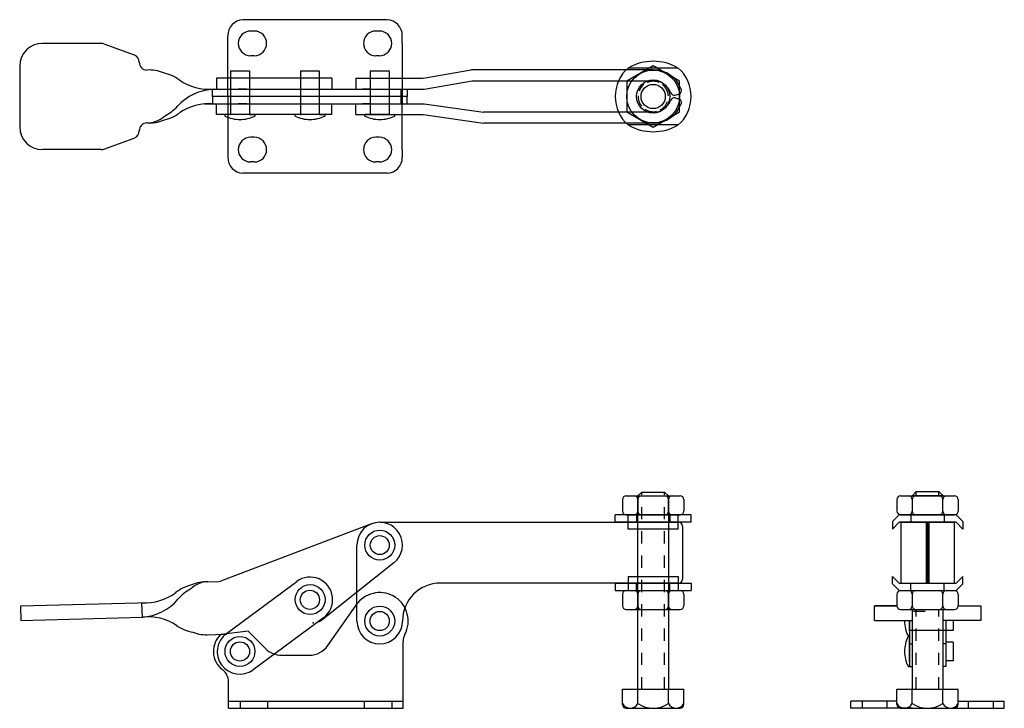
# Model space of a CAD drawing. Extents: x -12.87 to -4.77, y -9.69 to -4.03.
import ezdxf

# ---------------------------------------------------------------- set-up
doc = ezdxf.new("R2010")
doc.units = 0
doc.header["$LTSCALE"] = 0.15
doc.header["$MEASUREMENT"] = 0
for name, pattern in [('CENTER', [2, 1.25, -0.25, 0.25, -0.25]), ('DASHED', [0.75, 0.5, -0.25]), ('HIDDEN', [0.375, 0.25, -0.125])]:
    doc.linetypes.add(name, pattern=pattern)
doc.layers.get('0').update_dxf_attribs({"linetype": 'CONTINUOUS'})
doc.layers.get('DEFPOINTS').update_dxf_attribs({"linetype": 'CONTINUOUS'})
for name, color, linetype in [('CENTER', 4, 'CENTER'), ('DIM', 5, 'CONTINUOUS'), ('HIDDEN', 3, 'HIDDEN'), ('OBJ', 1, 'CONTINUOUS')]:
    doc.layers.add(name, color=color, linetype=linetype)

msp = doc.modelspace()

# ---------------------------------------------------------------- linework, layer by layer
at = {"color": 7}
for p, q in [((-9.8488, -4.0284), (-11.0363, -4.0284)), ((-10.9426, -4.1219), (-10.9726, -4.1219)), ((-9.9125, -4.1219), (-9.9425, -4.1219)), ((-9.7238, -4.2234), (-9.7238, -4.1604)), ((-9.7238, -4.2234), (-9.7238, -4.6582)), ((-10.9426, -4.325), (-10.9726, -4.325)), ((-9.9125, -4.325), (-9.9425, -4.325)), ((-11.138, -4.4499), (-11.138, -4.8059)), ((-11.138, -4.4499), (-10.983, -4.4499)), ((-10.983, -4.4499), (-10.983, -4.8059)), ((-10.5622, -4.4499), (-10.5622, -4.8059)), ((-10.5622, -4.4499), (-10.4072, -4.4499)), ((-10.4072, -4.4499), (-10.4072, -4.8059)), ((-9.9873, -4.4499), (-9.9873, -4.8059)), ((-9.9873, -4.4499), (-9.8323, -4.4499)), ((-9.8323, -4.4499), (-9.8323, -4.8059)), ((-7.4518, -4.4261), (-7.8652, -4.4261)), ((-9.7238, -5.0974), (-9.7238, -4.6626)), ((-11.142, -4.8099), (-11.18, -4.8099)), ((-10.979, -4.8099), (-11.142, -4.8099)), ((-10.979, -4.8099), (-10.941, -4.8099)), ((-10.5662, -4.8099), (-10.6042, -4.8099)), ((-10.4032, -4.8099), (-10.5662, -4.8099)), ((-10.4032, -4.8099), (-10.3652, -4.8099)), ((-9.9913, -4.8099), (-10.0293, -4.8099)), ((-9.8283, -4.8099), (-9.9913, -4.8099)), ((-9.8283, -4.8099), (-9.7903, -4.8099)), ((-7.4518, -4.8948), (-7.8652, -4.8948)), ((-10.9426, -4.9959), (-10.9726, -4.9959)), ((-9.9125, -4.9959), (-9.9425, -4.9959)), ((-9.7238, -5.0974), (-9.7238, -5.1604)), ((-10.9426, -5.199), (-10.9726, -5.199)), ((-9.9125, -5.199), (-9.9425, -5.199)), ((-9.8488, -5.2924), (-11.0363, -5.2924)), ((-7.9102, -7.9772), (-7.9102, -8.0732)), ((-7.8802, -7.9472), (-7.4368, -7.9472)), ((-7.7844, -7.9772), (-7.7844, -8.0732)), ((-7.5326, -8.0732), (-7.5326, -7.9772)), ((-7.4068, -7.9772), (-7.4068, -8.0732)), ((-5.6512, -7.9772), (-5.6512, -8.0732)), ((-5.6212, -7.9472), (-5.1778, -7.9472)), ((-5.5253, -7.9772), (-5.5253, -8.0732)), ((-5.2736, -8.0732), (-5.2736, -7.9772)), ((-5.1478, -7.9772), (-5.1478, -8.0732)), ((-7.346, -8.1032), (-7.971, -8.1032)), ((-7.8802, -8.1032), (-7.4368, -8.1032)), ((-5.6339, -8.1032), (-5.6891, -8.1585)), ((-5.1651, -8.1032), (-5.6339, -8.1032)), ((-5.6212, -8.1032), (-5.1778, -8.1032)), ((-5.1651, -8.1032), (-5.1099, -8.1585)), ((-7.346, -8.1645), (-7.971, -8.1645)), ((-5.6891, -8.1585), (-5.6891, -8.2197)), ((-5.6339, -8.1645), (-5.6891, -8.2197)), ((-5.1651, -8.1645), (-5.6339, -8.1645)), ((-5.1651, -8.1645), (-5.1099, -8.2197)), ((-5.1099, -8.1585), (-5.1099, -8.2197)), ((-7.971, -8.6645), (-7.346, -8.6645)), ((-5.6891, -8.6705), (-5.6891, -8.6092)), ((-5.6339, -8.6645), (-5.6891, -8.6092)), ((-5.6339, -8.7257), (-5.6891, -8.6705)), ((-5.6339, -8.6645), (-5.1651, -8.6645)), ((-5.1651, -8.6645), (-5.1099, -8.6092)), ((-5.1651, -8.7257), (-5.1099, -8.6705)), ((-5.1099, -8.6705), (-5.1099, -8.6092)), ((-7.971, -8.7257), (-7.346, -8.7257)), ((-7.8802, -8.7257), (-7.4368, -8.7257)), ((-5.6339, -8.7257), (-5.1651, -8.7257)), ((-5.6212, -8.7257), (-5.1778, -8.7257)), ((-10.3359, -9.1783), (-10.0905, -8.8277)), ((-7.9102, -8.7557), (-7.9102, -8.8517)), ((-7.7844, -8.7557), (-7.7844, -8.8517)), ((-7.5326, -8.8517), (-7.5326, -8.7557)), ((-7.4068, -8.7557), (-7.4068, -8.8517)), ((-5.6512, -8.7557), (-5.6512, -8.8517)), ((-5.5253, -8.7557), (-5.5253, -8.8517)), ((-5.2736, -8.8517), (-5.2736, -8.7557)), ((-5.1478, -8.7557), (-5.1478, -8.8517)), ((-7.8802, -8.8817), (-7.4368, -8.8817)), ((-5.6212, -8.8817), (-5.1778, -8.8817)), ((-5.549, -9.0585), (-5.549, -8.9724)), ((-5.189, -8.9724), (-5.189, -9.0545)), ((-10.9931, -9.0606), (-11.2163, -9.0868)), ((-10.8504, -9.2033), (-10.9931, -9.0606)), ((-5.549, -9.0585), (-5.549, -9.0965)), ((-5.189, -9.0545), (-5.545, -9.0545)), ((-9.7168, -9.5752), (-9.7168, -9.1444)), ((-5.549, -9.1455), (-5.549, -9.1075)), ((-5.549, -9.3085), (-5.549, -9.1455)), ((-5.189, -9.1495), (-5.189, -9.3045)), ((-10.7178, -9.2582), (-10.4895, -9.2582)), ((-5.549, -9.3085), (-5.549, -9.3465)), ((-11.1543, -9.6948), (-11.1543, -9.477)), ((-9.7168, -9.6948), (-9.7168, -9.5752))]:
    msp.add_line(p, q, dxfattribs=at)
at = {"color": 7, "linetype": 'ByBlock'}
for p, q in [((-11.138, -4.68), (-11.138, -4.7749)), ((-10.983, -4.68), (-10.983, -4.7749)), ((-10.5622, -4.68), (-10.5622, -4.7749)), ((-10.4072, -4.68), (-10.4072, -4.7749)), ((-9.9873, -4.68), (-9.9873, -4.7749)), ((-9.8323, -4.68), (-9.8323, -4.7749)), ((-5.419, -8.8995), (-5.5139, -8.8995)), ((-5.419, -9.0545), (-5.5139, -9.0545))]:
    msp.add_line(p, q, dxfattribs=at)
at = {"color": 7}
for points in [[(-7.8765, -4.7863), (-7.6585, -4.9122), (-7.4405, -4.7863), (-7.4405, -4.5346), (-7.6585, -4.4087), (-7.8765, -4.5346)], [(-11.2865, -4.6604), (-11.2865, -4.6006), (-9.6827, -4.6006), (-9.6827, -4.6604)], [(-11.2865, -4.6604), (-11.2865, -4.7202), (-9.6827, -4.7202), (-9.6827, -4.6604)]]:
    msp.add_lwpolyline(points, close=True, dxfattribs=at)
for centre, radius in [((-7.6585, -4.6604), 0.218), ((-7.6585, -4.6604), 0.1369), ((-7.6585, -4.6604), 0.1), ((-9.9098, -8.352), 0.123), ((-10.4827, -8.8004), 0.123), ((-9.9098, -8.977), 0.123), ((-9.9098, -8.977), 0.079), ((-11.0605, -9.227), 0.123), ((-11.0605, -9.227), 0.079)]:
    msp.add_circle(centre, radius, dxfattribs=at)
for centre, radius, start, end in [((-11.0301, -4.1594), 0.1311, 92.68281, 180.43759), ((-9.8549, -4.1594), 0.1311, 359.56241, 87.31719), ((-10.9726, -4.2234), 0.1016, 90, 270), ((-10.9426, -4.2234), 0.1016, 270, 90), ((-9.9425, -4.2234), 0.1016, 90, 270), ((-9.9125, -4.2234), 0.1016, 270, 90), ((-7.6585, -4.7851), 0.4143, 60.07357, 119.92643), ((-7.6585, -4.6604), 0.3125, 131.40962, 228.59038), ((-7.6585, -4.6604), 0.3125, 311.40962, 48.59038), ((-7.6585, -4.6604), 0.125, 67.3437, 113.1705), ((-7.6585, -4.6604), 0.125, 128.219, 158.8451), ((-7.6585, -4.6604), 0.125, 2.13758, 52.77496), ((-7.6585, -4.6604), 0.125, 176.93838, 219.71476), ((-7.6585, -4.6604), 0.125, 236.91666, 282.83613), ((-7.6585, -4.6604), 0.125, 297.49316, 340.38069), ((-11.18, -4.8159), 0.006, 90, 243.62566), ((-11.0605, -4.5749), 0.275, 243.62566, 270), ((-11.142, -4.8059), 0.004, 270, 0), ((-11.0605, -4.5749), 0.275, 270, 296.37434), ((-10.979, -4.8059), 0.004, 180, 270), ((-10.941, -4.8159), 0.006, 296.37434, 90), ((-10.6042, -4.8159), 0.006, 90, 243.62566), ((-10.4847, -4.5749), 0.275, 243.62566, 270), ((-10.5662, -4.8059), 0.004, 270, 0), ((-10.4847, -4.5749), 0.275, 270, 296.37434), ((-10.4032, -4.8059), 0.004, 180, 270), ((-10.3652, -4.8159), 0.006, 296.37434, 90), ((-10.0293, -4.8159), 0.006, 90, 243.62566), ((-9.9098, -4.5749), 0.275, 243.62566, 270), ((-9.9913, -4.8059), 0.004, 270, 0), ((-9.9098, -4.5749), 0.275, 270, 296.37434), ((-9.8283, -4.8059), 0.004, 180, 270), ((-9.7903, -4.8159), 0.006, 296.37434, 90), ((-7.6585, -4.5357), 0.4143, 240.07357, 299.92643), ((-10.9726, -5.0974), 0.1016, 90, 270), ((-10.9426, -5.0974), 0.1016, 270, 90), ((-9.9425, -5.0974), 0.1016, 90, 270), ((-9.9125, -5.0974), 0.1016, 270, 90), ((-11.0301, -5.1614), 0.1311, 179.56241, 267.31719), ((-9.8549, -5.1614), 0.1311, 272.68281, 0.43759), ((-7.8802, -7.9772), 0.03, 90, 180), ((-7.8144, -7.9772), 0.03, 0, 90), ((-7.7544, -7.9772), 0.03, 90, 180), ((-7.5626, -7.9772), 0.03, 0, 90), ((-7.5026, -7.9772), 0.03, 90, 180), ((-7.4368, -7.9772), 0.03, 0, 90), ((-5.6212, -7.9772), 0.03, 90, 180), ((-5.5553, -7.9772), 0.03, 0, 90), ((-5.4953, -7.9772), 0.03, 90, 180), ((-5.3036, -7.9772), 0.03, 0, 90), ((-5.2436, -7.9772), 0.03, 90, 180), ((-5.1778, -7.9772), 0.03, 0, 90), ((-7.8802, -8.0732), 0.03, 180, 270), ((-7.8144, -8.0732), 0.03, 270, 0), ((-7.7544, -8.0732), 0.03, 180, 270), ((-7.5626, -8.0732), 0.03, 270, 0), ((-7.5026, -8.0732), 0.03, 180, 270), ((-7.4368, -8.0732), 0.03, 270, 0), ((-5.6212, -8.0732), 0.03, 180, 270), ((-5.5553, -8.0732), 0.03, 270, 0), ((-5.4953, -8.0732), 0.03, 180, 270), ((-5.3036, -8.0732), 0.03, 270, 0), ((-5.2436, -8.0732), 0.03, 180, 270), ((-5.1778, -8.0732), 0.03, 270, 0), ((-9.9098, -8.977), 0.2344, 332.23547, 140.44387), ((-7.8802, -8.7557), 0.03, 90, 180), ((-7.8144, -8.7557), 0.03, 0, 90), ((-7.7544, -8.7557), 0.03, 90, 180), ((-7.5626, -8.7557), 0.03, 0, 90), ((-7.5026, -8.7557), 0.03, 90, 180), ((-7.4368, -8.7557), 0.03, 0, 90), ((-5.6212, -8.7557), 0.03, 90, 180), ((-5.5553, -8.7557), 0.03, 0, 90), ((-5.4953, -8.7557), 0.03, 90, 180), ((-5.3036, -8.7557), 0.03, 0, 90), ((-5.2436, -8.7557), 0.03, 90, 180), ((-5.1778, -8.7557), 0.03, 0, 90), ((-7.8802, -8.8517), 0.03, 180, 270), ((-7.8144, -8.8517), 0.03, 270, 0), ((-7.7544, -8.8517), 0.03, 180, 270), ((-7.5626, -8.8517), 0.03, 270, 0), ((-7.5026, -8.8517), 0.03, 180, 270), ((-7.4368, -8.8517), 0.03, 270, 0), ((-5.6212, -8.8517), 0.03, 180, 270), ((-5.5553, -8.8517), 0.03, 270, 0), ((-5.4953, -8.8517), 0.03, 180, 270), ((-5.3036, -8.8517), 0.03, 270, 0), ((-5.2436, -8.8517), 0.03, 180, 270), ((-5.1778, -8.8517), 0.03, 270, 0), ((-5.314, -8.977), 0.275, 179.04979, 180), ((-5.314, -8.977), 0.275, 180, 206.37434), ((-5.545, -9.0585), 0.004, 90, 180), ((-11.0918, -9.227), 0.1875, 131.61002, 233.1301), ((-5.314, -9.227), 0.275, 153.62566, 180), ((-5.555, -9.0965), 0.006, 206.37434, 0), ((-5.555, -9.1075), 0.006, 0, 153.62566), ((-10.7178, -9.0707), 0.1875, 225, 270), ((-10.4895, -9.0707), 0.1875, 270, 325), ((-5.314, -9.227), 0.275, 180, 206.37434), ((-11.2793, -9.477), 0.125, 0, 53.1301), ((-5.555, -9.3465), 0.006, 206.37434, 0)]:
    msp.add_arc(centre, radius, start, end, dxfattribs=at)
at = {"layer": 'CENTER', "color": 7, "linetype": 'Continuous'}
for p, q in [((-11.0053, -4.6006), (-11.0756, -4.6006)), ((-11.0691, -4.6006), (-11.0066, -4.6006)), ((-10.9753, -4.6006), (-10.905, -4.6006)), ((-10.9741, -4.6006), (-10.9116, -4.6006)), ((-10.8803, -4.6006), (-10.81, -4.6006)), ((-9.9823, -4.6006), (-10.0526, -4.6006)), ((-10.046, -4.6006), (-9.9835, -4.6006)), ((-9.9523, -4.6006), (-9.882, -4.6006)), ((-9.951, -4.6006), (-9.8885, -4.6006)), ((-9.8573, -4.6006), (-9.787, -4.6006)), ((-11.0053, -4.7202), (-11.0756, -4.7202)), ((-11.0691, -4.7202), (-11.0066, -4.7202)), ((-10.9753, -4.7202), (-10.905, -4.7202)), ((-10.9741, -4.7202), (-10.9116, -4.7202)), ((-10.8803, -4.7202), (-10.81, -4.7202)), ((-9.9823, -4.7202), (-10.0526, -4.7202)), ((-10.046, -4.7202), (-9.9835, -4.7202)), ((-9.9523, -4.7202), (-9.882, -4.7202)), ((-9.951, -4.7202), (-9.8885, -4.7202)), ((-9.8573, -4.7202), (-9.787, -4.7202))]:
    msp.add_line(p, q, dxfattribs=at)
at = {"layer": 'DEFPOINTS', "color": 7, "linetype": 'ByBlock'}
for p in [(-11.1155, -4.4499), (-10.983, -4.4499), (-10.5397, -4.4499), (-10.4072, -4.4499), (-9.9648, -4.4499), (-9.8323, -4.4499), (-11.138, -4.6706), (-10.983, -4.6706), (-10.5622, -4.6706), (-10.4072, -4.6706), (-9.9873, -4.6706), (-9.8323, -4.6706), (-11.138, -4.7479), (-10.5622, -4.7479), (-9.9873, -4.7479), (-9.543, -4.7202), (-11.0605, -4.8499), (-10.9965, -4.8424), (-10.941, -4.8099), (-10.4847, -4.8499), (-10.4206, -4.8424), (-10.3652, -4.8099), (-10.1055, -4.8099), (-9.9098, -4.8499), (-9.8457, -4.8424), (-9.7903, -4.8099), (-9.5509, -4.8099), (-9.146, -4.7902), (-7.8765, -4.7863), (-7.4405, -4.7863), (-9.9716, -8.175), (-9.9769, -8.3936), (-9.7975, -8.5021), (-11.2133, -8.6465), (-5.4869, -8.8995), (-5.4097, -8.8995), (-5.589, -8.977), (-5.314, -8.977), (-5.189, -8.922), (-5.5814, -9.041), (-5.4097, -9.0545), (-5.251, -9.032), (-5.189, -9.032), (-5.189, -9.0545), (-5.549, -9.0965), (-5.4869, -9.1495), (-11.1221, -9.2016), (-5.589, -9.227), (-5.189, -9.172), (-5.5814, -9.291), (-5.189, -9.282), (-5.189, -9.3045), (-11.226, -9.3577), (-5.549, -9.3465)]:
    msp.add_point(p, dxfattribs=at)
at = {"layer": 'DIM', "color": 7, "linetype": 'ByBlock'}
for p, q in [((-11.1615, -4.6006), (-11.1613, -4.1604)), ((-11.1615, -4.7202), (-11.1613, -5.1604)), ((-11.1543, -9.635), (-9.7168, -9.635)), ((-5.6521, -9.635), (-6.0315, -9.635)), ((-6.0315, -9.6948), (-6.0315, -9.635)), ((-5.1469, -9.635), (-4.7675, -9.635)), ((-4.7675, -9.6948), (-4.7675, -9.635)), ((-11.1543, -9.6948), (-9.7168, -9.6948)), ((-5.5225, -9.6948), (-6.0315, -9.6948)), ((-5.2765, -9.6948), (-4.7675, -9.6948))]:
    msp.add_line(p, q, dxfattribs=at)
at = {"layer": 'DIM', "color": 7}
for p, q in [((-12.2024, -4.2229), (-12.6871, -4.2229)), ((-12.1809, -4.2267), (-11.9307, -4.3178)), ((-11.8893, -4.377), (-11.8893, -4.3794)), ((-12.8741, -4.4099), (-12.8741, -4.9109)), ((-11.2548, -4.5109), (-11.2548, -4.6006)), ((-10.3049, -4.5109), (-11.2548, -4.5109)), ((-10.3049, -4.5109), (-10.3049, -4.6006)), ((-11.3512, -4.6006), (-9.7323, -4.6006)), ((-9.7323, -4.7202), (-9.7323, -4.6006)), ((-11.3512, -4.7202), (-9.7323, -4.7202)), ((-11.2548, -4.8099), (-11.2548, -4.7202)), ((-10.3049, -4.8099), (-10.3049, -4.7202)), ((-10.3049, -4.8099), (-11.2548, -4.8099)), ((-11.8893, -4.9439), (-11.8893, -4.9414)), ((-12.1809, -5.0941), (-11.9307, -5.0031)), ((-12.2024, -5.0979), (-12.6871, -5.0979)), ((-7.971, -8.1645), (-7.971, -8.1032)), ((-7.8652, -8.2197), (-7.8652, -8.1032)), ((-7.4518, -8.2197), (-7.4518, -8.1032)), ((-7.346, -8.1645), (-7.346, -8.1032)), ((-9.9764, -8.1767), (-11.2133, -8.6465)), ((-5.619, -8.1645), (-5.619, -8.6645)), ((-5.619, -8.1645), (-5.18, -8.1645)), ((-5.4108, -8.1645), (-5.4108, -8.6645)), ((-5.4108, -8.1645), (-5.4108, -8.6645)), ((-5.3995, -8.1645), (-5.3995, -8.6645)), ((-5.3882, -8.1645), (-5.3882, -8.6645)), ((-5.18, -8.1645), (-5.18, -8.6645)), ((-7.4518, -8.2197), (-7.8652, -8.2197)), ((-11.3239, -8.653), (-11.2339, -8.6505)), ((-11.1724, -9.0796), (-10.5925, -8.6516)), ((-7.971, -8.6645), (-7.971, -8.7257)), ((-7.8652, -8.6092), (-7.4518, -8.6092)), ((-7.8652, -8.6092), (-7.8652, -8.7257)), ((-7.4518, -8.6092), (-7.4518, -8.7257)), ((-7.346, -8.6645), (-7.346, -8.7257)), ((-5.619, -8.6645), (-5.18, -8.6645)), ((-12.8668, -8.8529), (-11.7946, -8.8239)), ((-11.864, -8.9454), (-11.8672, -8.8259)), ((-12.8668, -8.8529), (-12.8636, -8.9724)), ((-5.837, -8.9724), (-5.837, -8.8529)), ((-5.837, -8.8529), (-5.6512, -8.8529)), ((-5.6512, -8.8529), (-5.837, -8.8529)), ((-5.1478, -8.8529), (-4.962, -8.8529)), ((-4.962, -8.8529), (-4.962, -8.9724)), ((-12.8636, -8.9724), (-11.864, -8.9454)), ((-10.3728, -8.9492), (-10.9527, -9.3773)), ((-5.837, -8.9724), (-5.5245, -8.9724)), ((-5.549, -8.9724), (-5.549, -9.35)), ((-4.962, -8.9724), (-5.2745, -8.9724)), ((-5.25, -8.9724), (-5.25, -9.1645)), ((-5.25, -8.9724), (-5.25, -9.35)), ((-11.3432, -9.0897), (-11.1746, -9.0851)), ((-5.189, -9.1495), (-5.25, -9.1495)), ((-5.549, -9.1645), (-5.5245, -9.1645)), ((-5.25, -9.1645), (-5.2745, -9.1645)), ((-5.189, -9.3045), (-5.25, -9.3045)), ((-5.549, -9.35), (-5.5245, -9.35)), ((-5.25, -9.35), (-5.2745, -9.35))]:
    msp.add_line(p, q, dxfattribs=at)
at = {"layer": 'DIM', "color": 7, "linetype": 'DASHED'}
for q in [(-11.1615, -4.6006), (-11.1615, -4.7202)]:
    msp.add_line((-11.1615, -4.6604), q, dxfattribs=at)
at = {"layer": 'DIM', "color": 7, "linetype": 'HIDDEN'}
for p, q in [((-11.0601, -9.635), (-11.0601, -9.6948)), ((-10.834, -9.635), (-10.834, -9.6948)), ((-10.0371, -9.635), (-10.0371, -9.6948)), ((-9.811, -9.635), (-9.811, -9.6948)), ((-5.9385, -9.635), (-5.9385, -9.6948)), ((-5.7345, -9.635), (-5.7345, -9.6948)), ((-5.0645, -9.635), (-5.0645, -9.6948)), ((-4.8605, -9.635), (-4.8605, -9.6948))]:
    msp.add_line(p, q, dxfattribs=at)
at = {"layer": 'DIM', "color": 7}
for centre, radius, start, end in [((-12.6871, -4.4099), 0.187, 90, 180), ((-12.2024, -4.2859), 0.063, 70, 90), ((-12.2024, -4.2859), 0.063, 70, 90), ((-11.9523, -4.377), 0.063, 358.8777, 70), ((-11.8263, -4.3794), 0.063, 178.8777, 270), ((-11.8108, -4.7639), 0.3218, 68.0454, 92.77277), ((-11.7753, -4.8307), 0.375, 54.69413, 76.91549), ((-11.3148, -4.1804), 0.4218, 234.69413, 274.94212), ((-11.258, -5.0292), 0.4291, 92.73599, 137.66632), ((-11.8524, -4.4877), 0.375, 296.91966, 317.66632), ((-11.3148, -5.1404), 0.4218, 85.05788, 125.30587), ((-11.8264, -4.6668), 0.2116, 270.03029, 312.80208), ((-11.8108, -4.557), 0.3218, 267.22723, 291.9546), ((-11.7753, -4.4902), 0.375, 283.08451, 305.30587), ((-12.6871, -4.9109), 0.187, 180, 270), ((-11.9523, -4.9439), 0.063, 290, 1.1223), ((-11.8263, -4.9414), 0.063, 90, 181.1223), ((-12.2024, -5.0349), 0.063, 270, 290), ((-9.9098, -8.352), 0.1875, 308.35135, 110.796), ((-11.318, -8.8645), 0.2116, 91.57629, 134.34808), ((-11.3308, -8.9747), 0.3218, 88.77323, 113.5006), ((-11.2356, -8.5876), 0.063, 271.546, 290.796), ((-10.4827, -8.8004), 0.185, 306.435, 126.435), ((-11.8422, -8.4049), 0.4218, 266.60388, 306.85187), ((-11.3644, -9.0424), 0.375, 104.63051, 126.85187), ((-11.2872, -9.0428), 0.375, 118.46566, 139.21232), ((-11.896, -8.5176), 0.4291, 274.28199, 319.21232), ((-11.8163, -9.3645), 0.4218, 56.24013, 96.48812), ((-11.3735, -8.7021), 0.375, 236.24013, 258.46149), ((-11.3363, -8.7679), 0.3218, 249.5914, 274.31877), ((-11.0625, -9.2285), 0.185, 126.435, 306.435), ((-11.1763, -9.0221), 0.063, 271.546, 277.796), ((-9.5918, -9.1444), 0.125, 152.23547, 180)]:
    msp.add_arc(centre, radius, start, end, dxfattribs=at)
at = {"layer": 'DIM', "color": 7, "linetype": 'ByBlock'}
msp.add_point((-9.8427, -8.3103), dxfattribs=at)
at = {"layer": 'HIDDEN', "color": 7}
for p, q in [((-11.1615, -4.6604), (-11.1615, -4.6006)), ((-9.724, -4.6604), (-9.724, -4.6006)), ((-11.1615, -4.6604), (-11.1615, -4.7202)), ((-9.724, -4.6604), (-9.724, -4.7202)), ((-7.7522, -9.5385), (-7.7522, -7.916)), ((-7.5647, -9.5385), (-7.5647, -7.916)), ((-5.4932, -7.9431), (-5.4932, -7.9118)), ((-5.3057, -7.9431), (-5.3057, -7.9118)), ((-5.4932, -9.5385), (-5.4932, -8.8817)), ((-5.3057, -9.5385), (-5.3057, -8.8817))]:
    msp.add_line(p, q, dxfattribs=at)
at = {"layer": 'HIDDEN', "color": 7, "ltscale": 0.5}
for p, q in [((-7.7954, -8.1032), (-7.7954, -8.1645)), ((-7.5216, -8.1032), (-7.5216, -8.1645)), ((-5.5364, -8.1032), (-5.5364, -8.1645)), ((-5.2626, -8.1032), (-5.2626, -8.1645)), ((-7.7954, -8.7257), (-7.7954, -8.6645)), ((-7.5216, -8.7257), (-7.5216, -8.6645)), ((-5.5364, -8.7257), (-5.5364, -8.6645)), ((-5.2626, -8.7257), (-5.2626, -8.6645))]:
    msp.add_line(p, q, dxfattribs=at)
at = {"layer": 'OBJ', "color": 7}
for p, q in [((-9.5526, -4.5109), (-9.1557, -4.4409)), ((-7.6585, -4.4409), (-9.1557, -4.4409)), ((-10.1073, -4.5109), (-9.5526, -4.5109)), ((-10.1073, -4.5109), (-10.1073, -4.6006)), ((-9.5448, -4.6006), (-9.1478, -4.5306)), ((-9.1478, -4.5306), (-7.6585, -4.5306)), ((-10.1073, -4.6006), (-9.5448, -4.6006)), ((-7.4774, -4.6484), (-7.4506, -4.6425)), ((-7.4774, -4.6725), (-7.4506, -4.6784)), ((-10.1055, -4.8099), (-10.1055, -4.7202)), ((-10.1055, -4.7202), (-9.543, -4.7202)), ((-9.543, -4.7202), (-9.0557, -4.7902)), ((-10.1055, -4.8099), (-9.5509, -4.8099)), ((-9.5509, -4.8099), (-9.0557, -4.8799)), ((-7.6585, -4.7902), (-9.0557, -4.7902)), ((-7.6585, -4.8799), (-9.0557, -4.8799)), ((-7.7835, -7.9472), (-7.7522, -7.916)), ((-7.7522, -7.916), (-7.5647, -7.916)), ((-7.5647, -7.916), (-7.5335, -7.9472)), ((-5.5245, -7.9431), (-5.4932, -7.9118)), ((-5.5245, -7.9431), (-5.2745, -7.9431)), ((-5.5245, -7.9472), (-5.5245, -7.9431)), ((-5.4932, -7.9118), (-5.3057, -7.9118)), ((-5.3057, -7.9118), (-5.2745, -7.9431)), ((-5.2745, -7.9431), (-5.2745, -7.9472)), ((-7.7835, -7.9472), (-7.5335, -7.9472)), ((-7.7835, -9.5385), (-7.7835, -7.9472)), ((-7.5335, -7.9472), (-7.5335, -9.5385)), ((-9.9098, -8.1645), (-7.4473, -8.1645)), ((-7.416, -8.1957), (-7.416, -8.6332)), ((-10.0973, -8.977), (-10.0973, -8.352)), ((-9.7934, -8.499), (-10.3872, -8.9689)), ((-7.4473, -8.6645), (-9.4098, -8.6645)), ((-5.5245, -9.5385), (-5.5245, -8.8817)), ((-5.2745, -8.8817), (-5.2745, -9.5385)), ((-7.9111, -9.5385), (-7.4059, -9.5385)), ((-7.9111, -9.6635), (-7.9111, -9.5385)), ((-7.7848, -9.6546), (-7.7848, -9.5385)), ((-7.5322, -9.6546), (-7.5322, -9.5385)), ((-7.4059, -9.6635), (-7.4059, -9.5385)), ((-5.6521, -9.6635), (-5.6521, -9.5385)), ((-5.6521, -9.5385), (-5.1469, -9.5385)), ((-5.5258, -9.6546), (-5.5258, -9.5385)), ((-5.2732, -9.6546), (-5.2732, -9.5385)), ((-5.1469, -9.6635), (-5.1469, -9.5385)), ((-7.8798, -9.6948), (-7.4372, -9.6948)), ((-5.6208, -9.6948), (-5.1781, -9.6948))]:
    msp.add_line(p, q, dxfattribs=at)
for centre, radius in [((-9.9098, -8.352), 0.078), ((-10.4847, -8.8019), 0.079)]:
    msp.add_circle(centre, radius, dxfattribs=at)
for centre, radius, start, end in [((-7.6585, -4.6869), 0.246, 20.42871, 90), ((-7.6585, -4.6869), 0.1562, 21.59682, 90), ((-7.4573, -4.6119), 0.0312, 282.44078, 20.42871), ((-7.6585, -4.634), 0.1562, 270, 338.40318), ((-7.4842, -4.6179), 0.0312, 201.59682, 282.44078), ((-7.4842, -4.703), 0.0312, 77.55922, 158.40318), ((-7.4573, -4.7089), 0.0312, 339.57129, 77.55922), ((-7.6585, -4.634), 0.246, 270, 339.57129), ((-9.9098, -8.352), 0.1875, 90, 180), ((-7.4473, -8.1957), 0.0312, 0, 90), ((-9.4098, -8.977), 0.3125, 90, 180), ((-7.4473, -8.6332), 0.0312, 270, 0), ((-10.4263, -8.9194), 0.063, 277.796, 308.35135), ((-9.9098, -8.977), 0.1875, 180, 0), ((-7.8479, -9.6253), 0.0696, 204.92961, 335.07039), ((-7.8798, -9.6635), 0.0312, 180, 270), ((-7.6585, -9.476), 0.2188, 234.73561, 305.26439), ((-7.469, -9.6253), 0.0696, 204.92961, 335.07039), ((-7.4372, -9.6635), 0.0312, 270, 0), ((-5.5889, -9.6253), 0.0696, 204.92961, 335.07039), ((-5.6208, -9.6635), 0.0312, 180, 270), ((-5.3995, -9.476), 0.2188, 234.73561, 305.26439), ((-5.21, -9.6253), 0.0696, 204.92961, 335.07039), ((-5.1781, -9.6635), 0.0312, 270, 0)]:
    msp.add_arc(centre, radius, start, end, dxfattribs=at)
at = {"layer": 'OBJ', "color": 7, "linetype": 'ByBlock'}
msp.add_point((-10.4587, -8.9915), dxfattribs=at)

doc.saveas('drawing.dxf')
